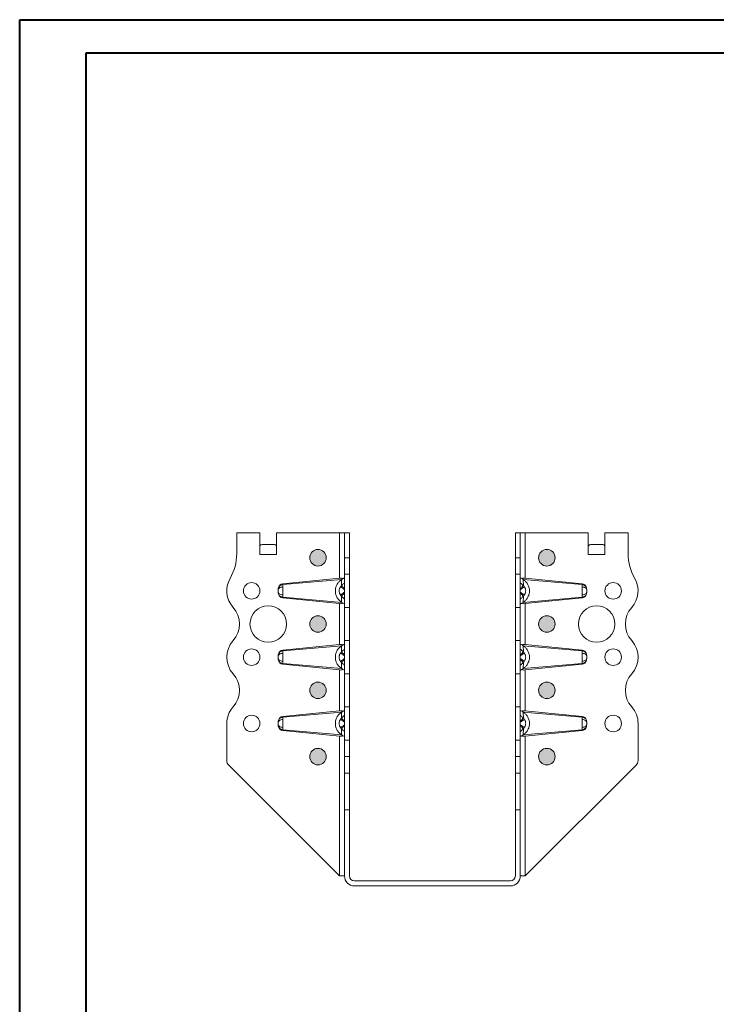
# Model space of a CAD drawing. Header units: millimetres. Extents: x 0 to 210, y 0 to 297.
# Tile 6 of 7: x 0 to 105, y 149 to 297. Entities that reach past the tile are written whole.
import ezdxf

# ---------------------------------------------------------------- set-up
doc = ezdxf.new("R2010")
doc.units = ezdxf.units.MM

msp = doc.modelspace()

# ---------------------------------------------------------------- hatches: boundary and pattern name
at = {"linetype": 'Continuous'}
h = msp.add_hatch(color=7, dxfattribs=at)
edge = h.paths.add_edge_path(flags=0)
edge.add_arc((45.04, 216.07), 1.25, 0, 360)
h = msp.add_hatch(color=7, dxfattribs=at)
edge = h.paths.add_edge_path(flags=0)
edge.add_arc((79.54, 216.07), 1.25, 0, 360)
h = msp.add_hatch(color=7, dxfattribs=at)
edge = h.paths.add_edge_path(flags=0)
edge.add_arc((45.04, 206.07), 1.25, 0, 360)
h = msp.add_hatch(color=7, dxfattribs=at)
edge = h.paths.add_edge_path(flags=0)
edge.add_arc((79.54, 206.07), 1.25, 0, 360)
h = msp.add_hatch(color=7, dxfattribs=at)
edge = h.paths.add_edge_path(flags=0)
edge.add_arc((45.04, 196.07), 1.25, 0, 360)
h = msp.add_hatch(color=7, dxfattribs=at)
edge = h.paths.add_edge_path(flags=0)
edge.add_arc((79.54, 196.07), 1.25, 0, 360)
h = msp.add_hatch(color=7, dxfattribs=at)
edge = h.paths.add_edge_path(flags=0)
edge.add_arc((45.04, 186.07), 1.25, 0, 360)
h = msp.add_hatch(color=7, dxfattribs=at)
edge = h.paths.add_edge_path(flags=0)
edge.add_arc((79.54, 186.07), 1.25, 0, 360)

# ---------------------------------------------------------------- linework, layer by layer
at = {"color": 7, "linetype": 'Continuous', "lineweight": 40}
for p, q in [((0.08, 0.21), (0.08, 297.21)), ((0.08, 297.21), (210.08, 297.21)), ((10.08, 292.21), (205.08, 292.21)), ((10.08, 5.21), (10.08, 292.21))]:
    msp.add_line(p, q, dxfattribs=at)
at = {"color": 7, "linetype": 'Continuous', "lineweight": 15}
for p, q in [((32.79, 219.82), (32.79, 216.68)), ((36.29, 219.82), (32.79, 219.82)), ((36.29, 216.56), (36.29, 219.82)), ((38.79, 219.82), (38.79, 216.56)), ((38.79, 219.82), (48.29, 219.82)), ((48.29, 219.82), (48.29, 212.99)), ((49.04, 219.82), (48.29, 219.82)), ((49.04, 219.82), (49.79, 219.82)), ((49.04, 216.07), (49.04, 219.82)), ((49.79, 219.82), (49.79, 216.07)), ((74.79, 219.82), (75.54, 219.82)), ((74.79, 216.07), (74.79, 219.82)), ((75.54, 219.82), (75.54, 216.07)), ((75.54, 219.82), (76.29, 219.82)), ((76.29, 212.99), (76.29, 219.82)), ((76.29, 219.82), (85.79, 219.82)), ((85.79, 216.56), (85.79, 219.82)), ((88.29, 219.82), (88.29, 216.56)), ((91.79, 219.82), (88.29, 219.82)), ((91.79, 216.68), (91.79, 219.82)), ((36.29, 217.87), (36.29, 216.57)), ((38.47, 218.07), (36.61, 218.07)), ((38.78, 216.57), (38.78, 217.87)), ((85.79, 217.87), (85.79, 216.57)), ((87.97, 218.07), (86.11, 218.07)), ((88.28, 216.57), (88.28, 217.87)), ((36.29, 216.57), (36.29, 216.56)), ((38.78, 216.57), (36.29, 216.57)), ((36.29, 216.56), (36.29, 216.56)), ((38.78, 216.57), (38.78, 216.56)), ((38.79, 216.56), (38.78, 216.56)), ((49.79, 216.07), (49.04, 216.07)), ((49.04, 213.57), (49.04, 216.07)), ((49.79, 216.07), (49.79, 213.57)), ((74.79, 216.07), (75.54, 216.07)), ((74.79, 213.57), (74.79, 216.07)), ((75.54, 216.07), (75.54, 213.57)), ((85.79, 216.56), (85.79, 216.57)), ((88.28, 216.57), (85.79, 216.57)), ((85.79, 216.56), (85.79, 216.56)), ((88.28, 216.56), (88.28, 216.57)), ((88.29, 216.56), (88.28, 216.56)), ((39.72, 212.14), (48.29, 212.99)), ((48.63, 212.8), (39.72, 212.01)), ((48.58, 211.86), (48.6, 212.78)), ((49.79, 213.57), (49.04, 213.57)), ((49.04, 208.57), (49.04, 213.57)), ((49.79, 213.57), (49.79, 208.57)), ((74.79, 213.57), (75.54, 213.57)), ((74.79, 208.57), (74.79, 213.57)), ((75.54, 213.57), (75.54, 208.57)), ((84.86, 212.01), (75.95, 212.8)), ((75.98, 212.78), (76, 211.86)), ((76.29, 212.99), (84.86, 212.14)), ((39.72, 212.01), (39.72, 212.14)), ((84.86, 212.14), (84.86, 212.01)), ((39.72, 210.13), (48.63, 209.34)), ((39.72, 210), (39.72, 210.13)), ((48.29, 209.14), (39.72, 210)), ((48.6, 209.36), (48.58, 210.28)), ((75.95, 209.34), (84.86, 210.13)), ((76, 210.28), (75.98, 209.36)), ((84.86, 210), (76.29, 209.14)), ((84.86, 210.13), (84.86, 210)), ((48.29, 209.14), (48.29, 202.99)), ((49.79, 208.57), (49.04, 208.57)), ((49.04, 203.57), (49.04, 208.57)), ((49.79, 208.57), (49.79, 203.57)), ((74.79, 208.57), (75.54, 208.57)), ((74.79, 203.57), (74.79, 208.57)), ((75.54, 208.57), (75.54, 203.57)), ((76.29, 202.99), (76.29, 209.14)), ((49.79, 203.57), (49.04, 203.57)), ((49.04, 198.57), (49.04, 203.57)), ((49.79, 203.57), (49.79, 198.57)), ((74.79, 203.57), (75.54, 203.57)), ((74.79, 198.57), (74.79, 203.57)), ((75.54, 203.57), (75.54, 198.57)), ((39.72, 202.14), (48.29, 202.99)), ((48.63, 202.8), (39.72, 202.01)), ((39.72, 202.01), (39.72, 202.14)), ((48.58, 201.86), (48.6, 202.78)), ((84.86, 202.01), (75.95, 202.8)), ((75.98, 202.78), (76, 201.86)), ((76.29, 202.99), (84.86, 202.14)), ((84.86, 202.14), (84.86, 202.01)), ((39.72, 200.13), (48.63, 199.34)), ((39.72, 200), (39.72, 200.13)), ((48.29, 199.14), (39.72, 200)), ((48.29, 199.14), (48.29, 192.99)), ((48.6, 199.36), (48.58, 200.28)), ((75.95, 199.34), (84.86, 200.13)), ((76, 200.28), (75.98, 199.36)), ((84.86, 200), (76.29, 199.14)), ((76.29, 192.99), (76.29, 199.14)), ((84.86, 200.13), (84.86, 200)), ((49.79, 198.57), (49.04, 198.57)), ((49.04, 193.57), (49.04, 198.57)), ((49.79, 198.57), (49.79, 193.57)), ((74.79, 198.57), (75.54, 198.57)), ((74.79, 193.57), (74.79, 198.57)), ((75.54, 198.57), (75.54, 193.57)), ((49.79, 193.57), (49.04, 193.57)), ((49.04, 188.57), (49.04, 193.57)), ((49.79, 193.57), (49.79, 188.57)), ((74.79, 193.57), (75.54, 193.57)), ((74.79, 188.57), (74.79, 193.57)), ((75.54, 193.57), (75.54, 188.57)), ((39.72, 192.14), (48.29, 192.99)), ((39.72, 192.01), (48.63, 192.8)), ((39.72, 192.01), (39.72, 192.14)), ((48.58, 191.86), (48.6, 192.78)), ((84.86, 192.01), (75.95, 192.8)), ((75.98, 192.78), (76, 191.86)), ((76.29, 192.99), (84.86, 192.14)), ((84.86, 192.14), (84.86, 192.01)), ((31.29, 191.07), (31.29, 185.48)), ((48.63, 189.34), (39.72, 190.13)), ((39.72, 190), (39.72, 190.13)), ((48.6, 189.36), (48.58, 190.28)), ((75.95, 189.34), (84.86, 190.13)), ((76, 190.28), (75.98, 189.36)), ((84.86, 190.13), (84.86, 190)), ((93.29, 185.48), (93.29, 191.07)), ((48.29, 189.14), (39.72, 190)), ((48.29, 189.14), (48.29, 168.07)), ((84.86, 190), (76.29, 189.14)), ((76.29, 168.07), (76.29, 189.14)), ((49.79, 188.57), (49.04, 188.57)), ((49.04, 186.07), (49.04, 188.57)), ((49.79, 188.57), (49.79, 186.07)), ((74.79, 188.57), (75.54, 188.57)), ((74.79, 186.07), (74.79, 188.57)), ((75.54, 188.57), (75.54, 186.07)), ((49.79, 186.07), (49.04, 186.07)), ((49.04, 183.57), (49.04, 186.07)), ((49.79, 186.07), (49.79, 183.57)), ((74.79, 186.07), (75.54, 186.07)), ((74.79, 183.57), (74.79, 186.07)), ((75.54, 186.07), (75.54, 183.57)), ((31.58, 184.78), (48.29, 168.07)), ((76.29, 168.07), (93, 184.78)), ((49.79, 183.57), (49.04, 183.57)), ((49.04, 178.07), (49.04, 183.57)), ((49.79, 183.57), (49.79, 178.07)), ((74.79, 183.57), (75.54, 183.57)), ((74.79, 178.07), (74.79, 183.57)), ((75.54, 183.57), (75.54, 178.07)), ((49.04, 178.07), (49.79, 178.07)), ((49.04, 178.07), (49.04, 168.07)), ((49.79, 168.07), (49.79, 178.07)), ((74.79, 178.07), (75.54, 178.07)), ((74.79, 178.07), (74.79, 168.07)), ((75.54, 168.07), (75.54, 178.07)), ((48.29, 168.07), (49.04, 168.07)), ((75.54, 168.07), (76.29, 168.07)), ((74.04, 167.32), (50.54, 167.32)), ((50.54, 166.57), (74.04, 166.57))]:
    msp.add_line(p, q, dxfattribs=at)
for centre, radius in [((45.04, 216.07), 1.25), ((79.54, 216.07), 1.25), ((35.04, 211.07), 1.25), ((89.54, 211.07), 1.25), ((37.54, 206.07), 2.75), ((87.04, 206.07), 2.75), ((45.04, 206.07), 1.25), ((79.54, 206.07), 1.25), ((35.04, 201.07), 1.25), ((89.54, 201.07), 1.25), ((45.04, 196.07), 1.25), ((79.54, 196.07), 1.25), ((35.04, 191.07), 1.25), ((89.54, 191.07), 1.25), ((45.04, 186.07), 1.25), ((79.54, 186.07), 1.25)]:
    msp.add_circle(centre, radius, dxfattribs=at)
at = {"color": 7, "linetype": 'Continuous', "lineweight": 0}
for centre in [(45.04, 216.07), (79.54, 216.07), (45.04, 206.07), (79.54, 206.07), (45.04, 196.07), (79.54, 196.07), (45.04, 186.07), (79.54, 186.07)]:
    msp.add_circle(centre, 1.25, dxfattribs=at)
at = {"color": 7, "linetype": 'Continuous', "lineweight": 15}
for centre, radius, start, end in [((25.29, 216.68), 7.5, 330.0736, 0), ((99.29, 216.68), 7.5, 180, 209.9264), ((35.04, 211.07), 3.75, 150.0736, 221.8103), ((89.54, 211.07), 3.75, 318.1897, 29.9264), ((29.45, 206.07), 3.75, 318.1897, 41.8103), ((95.13, 206.07), 3.75, 138.1897, 221.8103), ((35.04, 201.07), 3.75, 138.1897, 221.8103), ((89.54, 201.07), 3.75, 318.1897, 41.8103), ((29.45, 196.07), 3.75, 318.1897, 41.8103), ((95.13, 196.07), 3.75, 138.1897, 221.8103), ((35.04, 191.07), 3.75, 138.1897, 180), ((89.54, 191.07), 3.75, 0, 41.8103), ((32.29, 185.48), 1, 180, 225), ((92.29, 185.48), 1, 315, 0), ((50.54, 168.07), 1.5, 180, 270), ((50.54, 168.07), 0.75, 180, 270), ((74.04, 168.07), 0.75, 270, 0), ((74.04, 168.07), 1.5, 270, 360)]:
    msp.add_arc(centre, radius, start, end, dxfattribs=at)
for centre, major_axis, ratio, start_param, end_param in [((36.61, 216.57), (0, 1.5), 0.415, 0, 0.523599), ((38.47, 216.57), (0, 1.5), 0.415, 5.759587, 6.283185), ((86.11, 216.57), (0, 1.5), 0.415, 0, 0.523599), ((87.97, 216.57), (0, 1.5), 0.415, 5.759587, 6.283185), ((48.29, 212.59), (0.748, 0.104), 0.526022, 0.708779, 1.497812), ((76.29, 212.59), (0.748, -0.104), 0.526022, 1.64378, 2.432814), ((39.79, 211.29), (0, 0.85), 0.882353, 0.088007, 1.236214), ((84.79, 211.29), (0, -0.85), 0.882353, 1.905379, 3.053585), ((39.79, 210.85), (0, 0.85), 0.882353, 1.905379, 3.053585), ((84.79, 210.85), (0, -0.85), 0.882353, 0.088007, 1.236214), ((48.29, 209.54), (0.748, -0.104), 0.526022, 4.785373, 5.574407), ((76.29, 209.54), (0.748, 0.104), 0.526022, 3.850371, 4.639405), ((39.79, 201.29), (0, 0.85), 0.882353, 0.088007, 1.236214), ((48.29, 202.59), (0.748, 0.104), 0.526022, 0.708779, 1.497812), ((76.29, 202.59), (0.748, -0.104), 0.526022, 1.64378, 2.432814), ((84.79, 201.29), (0, -0.85), 0.882353, 1.905379, 3.053585), ((39.79, 200.85), (0, 0.85), 0.882353, 1.905379, 3.053585), ((84.79, 200.85), (0, -0.85), 0.882353, 0.088007, 1.236214), ((48.29, 199.54), (0.748, -0.104), 0.526022, 4.785373, 5.574407), ((76.29, 199.54), (0.748, 0.104), 0.526022, 3.850371, 4.639405), ((39.79, 191.29), (0, 0.85), 0.882353, 0.088007, 1.236214), ((48.29, 192.59), (0.748, 0.104), 0.526022, 0.708779, 1.497812), ((76.29, 192.59), (0.748, -0.104), 0.526022, 1.64378, 2.432814), ((84.79, 191.29), (0, -0.85), 0.882353, 1.905379, 3.053585), ((39.79, 190.85), (0, 0.85), 0.882353, 1.905379, 3.053585), ((84.79, 190.85), (0, -0.85), 0.882353, 0.088007, 1.236214), ((48.29, 189.54), (0.748, -0.104), 0.526022, 4.785373, 5.574407), ((76.29, 189.54), (0.748, 0.104), 0.526022, 3.850371, 4.639405)]:
    msp.add_ellipse(centre, major_axis=major_axis, ratio=ratio, start_param=start_param, end_param=end_param, dxfattribs=at)
for points, knots in [([(48.6, 209.36), (48.54, 209.4), (48.48, 209.44), (48.36, 209.54), (48.3, 209.59), (48.14, 209.76), (48.04, 209.88), (47.91, 210.1), (47.87, 210.18), (47.8, 210.34), (47.77, 210.42), (47.71, 210.6), (47.69, 210.69), (47.67, 210.87), (47.66, 210.97), (47.66, 211.16), (47.67, 211.25), (47.69, 211.44), (47.71, 211.53), (47.76, 211.71), (47.79, 211.79), (47.87, 211.96), (47.91, 212.03), (48.04, 212.25), (48.14, 212.38), (48.3, 212.55), (48.36, 212.6), (48.48, 212.69), (48.54, 212.74), (48.6, 212.78)], [0, 0, 0, 0, 0.0625, 0.0625, 0.125, 0.125, 0.25, 0.25, 0.3125, 0.3125, 0.375, 0.375, 0.4375, 0.4375, 0.5, 0.5, 0.5625, 0.5625, 0.625, 0.625, 0.6875, 0.6875, 0.75, 0.75, 0.875, 0.875, 0.9375, 0.9375, 1, 1, 1, 1]), ([(48.82, 212.93), (48.86, 212.94), (48.89, 212.96), (48.94, 212.98), (48.96, 212.99), (49.02, 213), (49.04, 213.01), (49.04, 213)], [0, 0, 0, 0, 0.25, 0.25, 0.5, 0.5, 1, 1, 1, 1]), ([(75.54, 213), (75.54, 213), (75.54, 213), (75.56, 213), (75.58, 213), (75.63, 212.98), (75.69, 212.96), (75.76, 212.93)], [0, 0, 0, 0, 0.25, 0.25, 0.5, 0.5, 1, 1, 1, 1]), ([(75.98, 212.78), (76.04, 212.74), (76.1, 212.69), (76.22, 212.6), (76.27, 212.55), (76.44, 212.38), (76.54, 212.26), (76.67, 212.04), (76.71, 211.96), (76.78, 211.8), (76.81, 211.72), (76.86, 211.54), (76.89, 211.45), (76.91, 211.26), (76.92, 211.17), (76.92, 210.98), (76.91, 210.88), (76.89, 210.7), (76.87, 210.6), (76.82, 210.43), (76.78, 210.34), (76.71, 210.18), (76.67, 210.1), (76.54, 209.89), (76.44, 209.76), (76.27, 209.59), (76.22, 209.54), (76.1, 209.44), (76.04, 209.4), (75.98, 209.36)], [0, 0, 0, 0, 0.0625, 0.0625, 0.125, 0.125, 0.25, 0.25, 0.3125, 0.3125, 0.375, 0.375, 0.4375, 0.4375, 0.5, 0.5, 0.5625, 0.5625, 0.625, 0.625, 0.6875, 0.6875, 0.75, 0.75, 0.875, 0.875, 0.9375, 0.9375, 1, 1, 1, 1]), ([(39.73, 211.66), (39.62, 211.66), (39.42, 211.62), (39.19, 211.51), (39.07, 211.38), (39.04, 211.29), (39.04, 211.25)], [0, 0, 0, 0, 0.285714, 0.571429, 0.785714, 1, 1, 1, 1]), ([(39.04, 211.25), (39.04, 211.22), (39.04, 211.19), (39.04, 211.15), (39.04, 211.12), (39.04, 211.09), (39.04, 211.04), (39.04, 210.99), (39.04, 210.94), (39.04, 210.9), (39.04, 210.89)], [-0.10675045, -0.10675045, -0.10675045, -0.10675045, -0.09062369, -0.0852481, -0.07987251, -0.07449692, -0.06374574, -0.05299456, -0.04224338, -0.03149221, -0.03149221, -0.03149221, -0.03149221]), ([(39.73, 210.47), (39.62, 210.48), (39.42, 210.51), (39.19, 210.62), (39.07, 210.76), (39.04, 210.85), (39.04, 210.89)], [0, 0, 0, 0, 0.285714, 0.571429, 0.785714, 1, 1, 1, 1]), ([(39.72, 212.01), (39.62, 212), (39.41, 211.95), (39.19, 211.78), (39.11, 211.63), (39.08, 211.57)], [0, 0, 0, 0, 0.2857143, 0.5714286, 0.774337, 0.774337, 0.774337, 0.774337]), ([(39.73, 211.66), (39.73, 211.72), (39.73, 211.86), (39.73, 211.96), (39.72, 212.01)], [-0.03148795, -0.03148795, -0.03148795, -0.03148795, -0.0179513, 0.00000001, 0.00000001, 0.00000001, 0.00000001]), ([(39.73, 210.47), (39.73, 210.52), (39.73, 210.63), (39.73, 210.8), (39.73, 210.98), (39.73, 211.13), (39.73, 211.25), (39.73, 211.34), (39.73, 211.48), (39.73, 211.59), (39.73, 211.66)], [-0.10675045, -0.10675045, -0.10675045, -0.10675045, -0.09599928, -0.0852481, -0.07449692, -0.06374574, -0.05837015, -0.05299456, -0.04761897, -0.03149221, -0.03149221, -0.03149221, -0.03149221]), ([(48.44, 211.69), (48.4, 211.65), (48.35, 211.57), (48.3, 211.45), (48.26, 211.33), (48.23, 211.17), (48.23, 210.99), (48.25, 210.86), (48.28, 210.73), (48.33, 210.63), (48.39, 210.52), (48.42, 210.47), (48.44, 210.44)], [-0.09692135, -0.09692135, -0.09692135, -0.09692135, -0.08573721, -0.08014514, -0.07455307, -0.06336893, -0.05218479, -0.04379669, -0.04100065, -0.02981651, -0.02422444, -0.01863237, -0.01863237, -0.01863237, -0.01863237]), ([(48.58, 211.86), (48.57, 211.85), (48.55, 211.83), (48.52, 211.79), (48.48, 211.75), (48.45, 211.71), (48.44, 211.69)], [0, 0, 0, 0, 0.165455, 0.391316, 0.695883, 1, 1, 1, 1]), ([(48.44, 211.69), (48.44, 211.69), (48.44, 211.69), (48.44, 211.69), (48.45, 211.69), (48.46, 211.68), (48.48, 211.66), (48.54, 211.62), (48.65, 211.53), (48.85, 211.39), (48.98, 211.3), (49.04, 211.25)], [0, 0, 0, 0, 0.017857, 0.035714, 0.071429, 0.142857, 0.214286, 0.285714, 0.571429, 0.785714, 1, 1, 1, 1]), ([(49.04, 210.89), (48.98, 210.84), (48.85, 210.74), (48.65, 210.6), (48.54, 210.52), (48.48, 210.48), (48.46, 210.46), (48.45, 210.45), (48.44, 210.45), (48.44, 210.44), (48.44, 210.44), (48.44, 210.44)], [0, 0, 0, 0, 0.214286, 0.428571, 0.714286, 0.785714, 0.857143, 0.928571, 0.964286, 0.982143, 1, 1, 1, 1]), ([(49.04, 212.3), (48.99, 212.25), (48.93, 212.2), (48.83, 212.1), (48.78, 212.05), (48.7, 211.97), (48.67, 211.94), (48.62, 211.9), (48.6, 211.88), (48.58, 211.86)], [-0.126791, -0.126791, -0.126791, -0.126791, -0.0817802, -0.0817802, -0.0412071, -0.0412071, -0.0158489, -0.0158489, 0, 0, 0, 0]), ([(48.58, 211.86), (48.59, 211.85), (48.71, 211.73), (48.93, 211.5), (49.04, 211.39)], [0, 0, 0, 0, 0.5, 0.9184242, 0.9184242, 0.9184242, 0.9184242]), ([(76, 211.86), (75.98, 211.88), (75.96, 211.9), (75.91, 211.94), (75.88, 211.97), (75.8, 212.05), (75.75, 212.1), (75.65, 212.2), (75.59, 212.25), (75.54, 212.3)], [-0.126791, -0.126791, -0.126791, -0.126791, -0.1109421, -0.1109421, -0.0855839, -0.0855839, -0.0450108, -0.0450108, 0, 0, 0, 0]), ([(75.54, 211.39), (75.65, 211.5), (75.87, 211.73), (75.98, 211.85), (76, 211.86)], [0, 0, 0, 0, 0.4184242, 0.9184242, 0.9184242, 0.9184242, 0.9184242]), ([(75.54, 211.25), (75.6, 211.3), (75.73, 211.39), (75.92, 211.53), (76.04, 211.62), (76.1, 211.66), (76.12, 211.68), (76.13, 211.69), (76.14, 211.69), (76.14, 211.69), (76.14, 211.69), (76.14, 211.69)], [0, 0, 0, 0, 0.214286, 0.428571, 0.714286, 0.785714, 0.857143, 0.928571, 0.964286, 0.982143, 1, 1, 1, 1]), ([(76.14, 210.44), (76.14, 210.44), (76.14, 210.44), (76.14, 210.45), (76.13, 210.45), (76.12, 210.46), (76.1, 210.48), (76.04, 210.52), (75.92, 210.6), (75.73, 210.74), (75.6, 210.84), (75.54, 210.89)], [0, 0, 0, 0, 0.017857, 0.035714, 0.071429, 0.142857, 0.214286, 0.285714, 0.571429, 0.785714, 1, 1, 1, 1]), ([(76.14, 211.69), (76.13, 211.71), (76.1, 211.75), (76.05, 211.8), (76.02, 211.84), (76, 211.86)], [0, 0, 0, 0, 0.304002, 0.608703, 1, 1, 1, 1]), ([(76.14, 210.44), (76.16, 210.47), (76.19, 210.52), (76.25, 210.63), (76.3, 210.73), (76.33, 210.86), (76.35, 210.99), (76.35, 211.17), (76.32, 211.33), (76.28, 211.45), (76.23, 211.57), (76.18, 211.65), (76.14, 211.69)], [-0.09692135, -0.09692135, -0.09692135, -0.09692135, -0.09132928, -0.08573721, -0.07455307, -0.07175704, -0.06336893, -0.05218479, -0.04100065, -0.03540858, -0.02981651, -0.01863237, -0.01863237, -0.01863237, -0.01863237]), ([(84.86, 212.01), (84.85, 211.96), (84.85, 211.86), (84.85, 211.72), (84.85, 211.66)], [-0.03148795, -0.03148795, -0.03148795, -0.03148795, -0.01353664, 0.00000001, 0.00000001, 0.00000001, 0.00000001]), ([(84.85, 211.66), (84.85, 211.59), (84.85, 211.48), (84.85, 211.34), (84.85, 211.25), (84.85, 211.13), (84.85, 210.98), (84.85, 210.8), (84.85, 210.63), (84.85, 210.52), (84.85, 210.47)], [-0.10675045, -0.10675045, -0.10675045, -0.10675045, -0.09062369, -0.0852481, -0.07987251, -0.07449692, -0.06374574, -0.05299456, -0.04224338, -0.03149221, -0.03149221, -0.03149221, -0.03149221]), ([(84.85, 211.66), (84.95, 211.66), (85.16, 211.62), (85.39, 211.51), (85.51, 211.38), (85.54, 211.29), (85.54, 211.25)], [0, 0, 0, 0, 0.285714, 0.571429, 0.785714, 1, 1, 1, 1]), ([(84.85, 210.47), (84.95, 210.48), (85.16, 210.51), (85.39, 210.62), (85.51, 210.76), (85.54, 210.85), (85.54, 210.89)], [0, 0, 0, 0, 0.285714, 0.571429, 0.785714, 1, 1, 1, 1]), ([(85.5, 211.57), (85.47, 211.63), (85.39, 211.78), (85.17, 211.95), (84.96, 212), (84.86, 212.01)], [0, 0, 0, 0, 0.2029082, 0.4886225, 0.7743367, 0.7743367, 0.7743367, 0.7743367]), ([(85.54, 210.89), (85.54, 210.9), (85.54, 210.94), (85.54, 210.99), (85.54, 211.04), (85.54, 211.09), (85.54, 211.12), (85.54, 211.15), (85.54, 211.19), (85.54, 211.22), (85.54, 211.25)], [-0.10675045, -0.10675045, -0.10675045, -0.10675045, -0.09599928, -0.0852481, -0.07449692, -0.06374574, -0.05837015, -0.05299456, -0.04761897, -0.03149221, -0.03149221, -0.03149221, -0.03149221]), ([(39.08, 210.57), (39.11, 210.51), (39.19, 210.36), (39.41, 210.19), (39.62, 210.13), (39.72, 210.13)], [0, 0, 0, 0, 0.2029085, 0.4886227, 0.774337, 0.774337, 0.774337, 0.774337]), ([(39.72, 210.13), (39.72, 210.16), (39.73, 210.23), (39.73, 210.35), (39.73, 210.43), (39.73, 210.47)], [-0.03148796, -0.03148796, -0.03148796, -0.03148796, -0.01807564, -0.00903782, 0, 0, 0, 0]), ([(48.44, 210.44), (48.45, 210.43), (48.48, 210.39), (48.53, 210.34), (48.56, 210.3), (48.58, 210.28)], [0, 0, 0, 0, 0.278706, 0.608711, 1, 1, 1, 1]), ([(49.04, 210.75), (48.93, 210.64), (48.71, 210.41), (48.59, 210.29), (48.58, 210.28)], [0, 0, 0, 0, 0.4184242, 0.9184242, 0.9184242, 0.9184242, 0.9184242]), ([(48.58, 210.28), (48.6, 210.26), (48.62, 210.24), (48.67, 210.19), (48.7, 210.16), (48.78, 210.09), (48.83, 210.04), (48.93, 209.94), (48.99, 209.89), (49.04, 209.84)], [-0.126791, -0.126791, -0.126791, -0.126791, -0.1109421, -0.1109421, -0.0855839, -0.0855839, -0.0450108, -0.0450108, 0, 0, 0, 0]), ([(76, 210.28), (75.98, 210.29), (75.87, 210.41), (75.65, 210.64), (75.54, 210.75)], [0, 0, 0, 0, 0.5, 0.9184242, 0.9184242, 0.9184242, 0.9184242]), ([(75.54, 209.84), (75.59, 209.89), (75.65, 209.94), (75.75, 210.04), (75.8, 210.09), (75.88, 210.16), (75.91, 210.19), (75.96, 210.24), (75.98, 210.26), (76, 210.28)], [-0.126791, -0.126791, -0.126791, -0.126791, -0.0817802, -0.0817802, -0.0412071, -0.0412071, -0.0158489, -0.0158489, 0, 0, 0, 0]), ([(76, 210.28), (76, 210.29), (76.02, 210.31), (76.06, 210.34), (76.1, 210.39), (76.13, 210.42), (76.14, 210.44)], [0, 0, 0, 0, 0.1654517, 0.3913221, 0.6951064, 1, 1, 1, 1]), ([(84.85, 210.47), (84.85, 210.43), (84.85, 210.35), (84.85, 210.23), (84.85, 210.16), (84.86, 210.13)], [-0.03148796, -0.03148796, -0.03148796, -0.03148796, -0.02245014, -0.01341232, 0, 0, 0, 0]), ([(84.86, 210.13), (84.96, 210.13), (85.17, 210.19), (85.39, 210.36), (85.47, 210.51), (85.5, 210.57)], [0, 0, 0, 0, 0.2857143, 0.5714286, 0.7743368, 0.7743368, 0.7743368, 0.7743368]), ([(49.04, 209.14), (49.04, 209.14), (49.03, 209.13), (49.02, 209.14), (49, 209.14), (48.94, 209.16), (48.89, 209.18), (48.82, 209.21)], [0, 0, 0, 0, 0.25, 0.25, 0.5, 0.5, 1, 1, 1, 1]), ([(75.76, 209.21), (75.72, 209.19), (75.69, 209.18), (75.64, 209.16), (75.62, 209.15), (75.56, 209.13), (75.54, 209.13), (75.54, 209.14)], [0, 0, 0, 0, 0.25, 0.25, 0.5, 0.5, 1, 1, 1, 1]), ([(39.72, 202.01), (39.62, 202), (39.41, 201.95), (39.19, 201.78), (39.11, 201.63), (39.08, 201.57)], [0, 0, 0, 0, 0.2857143, 0.5714286, 0.7743372, 0.7743372, 0.7743372, 0.7743372]), ([(39.73, 201.66), (39.73, 201.72), (39.73, 201.86), (39.73, 201.96), (39.72, 202.01)], [-0.03148795, -0.03148795, -0.03148795, -0.03148795, -0.0179513, 0.00000001, 0.00000001, 0.00000001, 0.00000001]), ([(48.6, 199.36), (48.54, 199.4), (48.48, 199.44), (48.36, 199.54), (48.3, 199.59), (48.14, 199.76), (48.04, 199.88), (47.91, 200.1), (47.87, 200.18), (47.8, 200.34), (47.77, 200.42), (47.71, 200.6), (47.69, 200.69), (47.67, 200.87), (47.66, 200.97), (47.66, 201.16), (47.67, 201.25), (47.69, 201.44), (47.71, 201.53), (47.76, 201.71), (47.79, 201.79), (47.87, 201.96), (47.91, 202.03), (48.04, 202.25), (48.14, 202.38), (48.3, 202.55), (48.36, 202.6), (48.48, 202.69), (48.54, 202.74), (48.6, 202.78)], [0, 0, 0, 0, 0.0625, 0.0625, 0.125, 0.125, 0.25, 0.25, 0.3125, 0.3125, 0.375, 0.375, 0.4375, 0.4375, 0.5, 0.5, 0.5625, 0.5625, 0.625, 0.625, 0.6875, 0.6875, 0.75, 0.75, 0.875, 0.875, 0.9375, 0.9375, 1, 1, 1, 1]), ([(49.04, 202.3), (48.99, 202.25), (48.93, 202.2), (48.83, 202.1), (48.78, 202.05), (48.7, 201.97), (48.67, 201.94), (48.62, 201.9), (48.6, 201.88), (48.58, 201.86)], [-0.126791, -0.126791, -0.126791, -0.126791, -0.0817802, -0.0817802, -0.0412071, -0.0412071, -0.0158489, -0.0158489, 0, 0, 0, 0]), ([(48.82, 202.93), (48.86, 202.94), (48.89, 202.96), (48.94, 202.98), (48.96, 202.99), (49.02, 203), (49.04, 203.01), (49.04, 203)], [0, 0, 0, 0, 0.25, 0.25, 0.5, 0.5, 1, 1, 1, 1]), ([(75.54, 203), (75.54, 203), (75.54, 203), (75.56, 203), (75.58, 203), (75.63, 202.98), (75.69, 202.96), (75.76, 202.93)], [0, 0, 0, 0, 0.25, 0.25, 0.5, 0.5, 1, 1, 1, 1]), ([(76, 201.86), (75.98, 201.88), (75.96, 201.9), (75.91, 201.94), (75.88, 201.97), (75.8, 202.05), (75.75, 202.1), (75.65, 202.2), (75.59, 202.25), (75.54, 202.3)], [-0.126791, -0.126791, -0.126791, -0.126791, -0.1109421, -0.1109421, -0.0855839, -0.0855839, -0.0450108, -0.0450108, 0, 0, 0, 0]), ([(75.98, 202.78), (76.04, 202.74), (76.1, 202.69), (76.22, 202.6), (76.27, 202.55), (76.44, 202.38), (76.54, 202.26), (76.67, 202.04), (76.71, 201.96), (76.78, 201.8), (76.81, 201.72), (76.86, 201.54), (76.89, 201.45), (76.91, 201.26), (76.92, 201.17), (76.92, 200.98), (76.91, 200.88), (76.89, 200.7), (76.87, 200.6), (76.82, 200.43), (76.78, 200.34), (76.71, 200.18), (76.67, 200.1), (76.54, 199.89), (76.44, 199.76), (76.27, 199.59), (76.22, 199.54), (76.1, 199.44), (76.04, 199.4), (75.98, 199.36)], [0, 0, 0, 0, 0.0625, 0.0625, 0.125, 0.125, 0.25, 0.25, 0.3125, 0.3125, 0.375, 0.375, 0.4375, 0.4375, 0.5, 0.5, 0.5625, 0.5625, 0.625, 0.625, 0.6875, 0.6875, 0.75, 0.75, 0.875, 0.875, 0.9375, 0.9375, 1, 1, 1, 1]), ([(84.86, 202.01), (84.85, 201.96), (84.85, 201.86), (84.85, 201.72), (84.85, 201.66)], [-0.03148795, -0.03148795, -0.03148795, -0.03148795, -0.01353664, 0.00000001, 0.00000001, 0.00000001, 0.00000001]), ([(85.5, 201.57), (85.47, 201.63), (85.39, 201.78), (85.17, 201.95), (84.96, 202), (84.86, 202.01)], [0, 0, 0, 0, 0.2029083, 0.4886226, 0.7743368, 0.7743368, 0.7743368, 0.7743368]), ([(39.73, 201.66), (39.62, 201.66), (39.42, 201.62), (39.19, 201.51), (39.07, 201.38), (39.04, 201.29), (39.04, 201.25)], [0, 0, 0, 0, 0.285714, 0.571429, 0.785714, 1, 1, 1, 1]), ([(39.04, 201.25), (39.04, 201.22), (39.04, 201.19), (39.04, 201.15), (39.04, 201.12), (39.04, 201.09), (39.04, 201.04), (39.04, 200.99), (39.04, 200.94), (39.04, 200.9), (39.04, 200.89)], [-0.10675045, -0.10675045, -0.10675045, -0.10675045, -0.09062369, -0.0852481, -0.07987251, -0.07449692, -0.06374574, -0.05299456, -0.04224338, -0.03149221, -0.03149221, -0.03149221, -0.03149221]), ([(39.73, 200.47), (39.62, 200.48), (39.42, 200.51), (39.19, 200.62), (39.07, 200.76), (39.04, 200.85), (39.04, 200.89)], [0, 0, 0, 0, 0.285714, 0.571429, 0.785714, 1, 1, 1, 1]), ([(39.08, 200.57), (39.11, 200.51), (39.19, 200.36), (39.41, 200.19), (39.62, 200.13), (39.72, 200.13)], [0, 0, 0, 0, 0.2029086, 0.4886229, 0.7743372, 0.7743372, 0.7743372, 0.7743372]), ([(39.73, 200.47), (39.73, 200.52), (39.73, 200.63), (39.73, 200.8), (39.73, 200.98), (39.73, 201.13), (39.73, 201.25), (39.73, 201.34), (39.73, 201.48), (39.73, 201.59), (39.73, 201.66)], [-0.10675045, -0.10675045, -0.10675045, -0.10675045, -0.09599928, -0.0852481, -0.07449692, -0.06374574, -0.05837015, -0.05299456, -0.04761897, -0.03149221, -0.03149221, -0.03149221, -0.03149221]), ([(48.44, 201.69), (48.4, 201.65), (48.34, 201.54), (48.28, 201.39), (48.25, 201.26), (48.23, 201.14), (48.23, 200.97), (48.27, 200.78), (48.34, 200.6), (48.4, 200.49), (48.44, 200.44)], [-0.09692135, -0.09692135, -0.09692135, -0.09692135, -0.08573721, -0.07455307, -0.068961, -0.06336893, -0.05218479, -0.04100065, -0.02981651, -0.01863237, -0.01863237, -0.01863237, -0.01863237]), ([(48.58, 201.86), (48.57, 201.85), (48.55, 201.83), (48.52, 201.79), (48.48, 201.75), (48.45, 201.71), (48.44, 201.69)], [0, 0, 0, 0, 0.165455, 0.391316, 0.695882, 1, 1, 1, 1]), ([(48.44, 201.69), (48.44, 201.69), (48.44, 201.69), (48.44, 201.69), (48.45, 201.69), (48.46, 201.68), (48.48, 201.66), (48.54, 201.62), (48.65, 201.53), (48.85, 201.39), (48.98, 201.3), (49.04, 201.25)], [0, 0, 0, 0, 0.017857, 0.035714, 0.071429, 0.142857, 0.214286, 0.285714, 0.571429, 0.785714, 1, 1, 1, 1]), ([(49.04, 200.89), (48.98, 200.84), (48.85, 200.74), (48.65, 200.6), (48.54, 200.52), (48.48, 200.48), (48.46, 200.46), (48.45, 200.45), (48.44, 200.45), (48.44, 200.44), (48.44, 200.44), (48.44, 200.44)], [0, 0, 0, 0, 0.214286, 0.428571, 0.714286, 0.785714, 0.857143, 0.928571, 0.964286, 0.982143, 1, 1, 1, 1]), ([(48.58, 201.86), (48.59, 201.85), (48.71, 201.73), (48.93, 201.5), (49.04, 201.39)], [0, 0, 0, 0, 0.5, 0.9184242, 0.9184242, 0.9184242, 0.9184242]), ([(49.04, 200.75), (48.93, 200.64), (48.71, 200.41), (48.59, 200.29), (48.58, 200.28)], [0, 0, 0, 0, 0.4184242, 0.9184242, 0.9184242, 0.9184242, 0.9184242]), ([(75.54, 201.39), (75.65, 201.5), (75.87, 201.73), (75.98, 201.85), (76, 201.86)], [0, 0, 0, 0, 0.4184242, 0.9184242, 0.9184242, 0.9184242, 0.9184242]), ([(75.54, 201.25), (75.6, 201.3), (75.73, 201.39), (75.92, 201.53), (76.04, 201.62), (76.1, 201.66), (76.12, 201.68), (76.13, 201.69), (76.14, 201.69), (76.14, 201.69), (76.14, 201.69), (76.14, 201.69)], [0, 0, 0, 0, 0.214286, 0.428571, 0.714286, 0.785714, 0.857143, 0.928571, 0.964286, 0.982143, 1, 1, 1, 1]), ([(76.14, 200.44), (76.14, 200.44), (76.14, 200.44), (76.14, 200.45), (76.13, 200.45), (76.12, 200.46), (76.1, 200.48), (76.04, 200.52), (75.92, 200.6), (75.73, 200.74), (75.6, 200.84), (75.54, 200.89)], [0, 0, 0, 0, 0.017857, 0.035714, 0.071429, 0.142857, 0.214286, 0.285714, 0.571429, 0.785714, 1, 1, 1, 1]), ([(76, 200.28), (75.98, 200.29), (75.87, 200.41), (75.65, 200.64), (75.54, 200.75)], [0, 0, 0, 0, 0.5, 0.9184242, 0.9184242, 0.9184242, 0.9184242]), ([(76.14, 201.69), (76.13, 201.71), (76.1, 201.75), (76.05, 201.8), (76.02, 201.84), (76, 201.86)], [0, 0, 0, 0, 0.304137, 0.608706, 1, 1, 1, 1]), ([(76.14, 200.44), (76.18, 200.49), (76.24, 200.6), (76.3, 200.75), (76.33, 200.87), (76.35, 201), (76.35, 201.14), (76.33, 201.26), (76.3, 201.39), (76.24, 201.54), (76.18, 201.65), (76.14, 201.69)], [-0.09692135, -0.09692135, -0.09692135, -0.09692135, -0.08573721, -0.07455307, -0.068961, -0.06336893, -0.05218479, -0.04659272, -0.04100065, -0.02981651, -0.01863237, -0.01863237, -0.01863237, -0.01863237]), ([(84.85, 201.66), (84.85, 201.59), (84.85, 201.48), (84.85, 201.34), (84.85, 201.25), (84.85, 201.13), (84.85, 200.98), (84.85, 200.8), (84.85, 200.63), (84.85, 200.52), (84.85, 200.47)], [-0.10675045, -0.10675045, -0.10675045, -0.10675045, -0.09062369, -0.0852481, -0.07987251, -0.07449692, -0.06374574, -0.05299456, -0.04224338, -0.03149221, -0.03149221, -0.03149221, -0.03149221]), ([(84.85, 201.66), (84.95, 201.66), (85.16, 201.62), (85.39, 201.51), (85.51, 201.38), (85.54, 201.29), (85.54, 201.25)], [0, 0, 0, 0, 0.285714, 0.571429, 0.785714, 1, 1, 1, 1]), ([(84.85, 200.47), (84.95, 200.48), (85.16, 200.51), (85.39, 200.62), (85.51, 200.76), (85.54, 200.85), (85.54, 200.89)], [0, 0, 0, 0, 0.285714, 0.571429, 0.785714, 1, 1, 1, 1]), ([(84.86, 200.13), (84.96, 200.13), (85.17, 200.19), (85.39, 200.36), (85.47, 200.51), (85.5, 200.57)], [0, 0, 0, 0, 0.2857143, 0.5714286, 0.7743369, 0.7743369, 0.7743369, 0.7743369]), ([(85.54, 200.89), (85.54, 200.9), (85.54, 200.94), (85.54, 200.99), (85.54, 201.04), (85.54, 201.09), (85.54, 201.12), (85.54, 201.15), (85.54, 201.19), (85.54, 201.22), (85.54, 201.25)], [-0.10675045, -0.10675045, -0.10675045, -0.10675045, -0.09599928, -0.0852481, -0.07449692, -0.06374574, -0.05837015, -0.05299456, -0.04761897, -0.03149221, -0.03149221, -0.03149221, -0.03149221]), ([(39.72, 200.13), (39.72, 200.16), (39.73, 200.23), (39.73, 200.35), (39.73, 200.43), (39.73, 200.47)], [-0.03148796, -0.03148796, -0.03148796, -0.03148796, -0.01807564, -0.00903782, 0, 0, 0, 0]), ([(48.44, 200.44), (48.45, 200.42), (48.48, 200.39), (48.53, 200.33), (48.56, 200.3), (48.58, 200.28)], [0, 0, 0, 0, 0.3042096, 0.6087081, 1, 1, 1, 1]), ([(48.58, 200.28), (48.6, 200.26), (48.62, 200.24), (48.67, 200.19), (48.7, 200.16), (48.78, 200.09), (48.83, 200.04), (48.93, 199.94), (48.99, 199.89), (49.04, 199.84)], [-0.126791, -0.126791, -0.126791, -0.126791, -0.1109421, -0.1109421, -0.0855839, -0.0855839, -0.0450108, -0.0450108, 0, 0, 0, 0]), ([(49.04, 199.14), (49.04, 199.14), (49.03, 199.13), (49.02, 199.14), (49, 199.14), (48.94, 199.16), (48.89, 199.18), (48.82, 199.21)], [0, 0, 0, 0, 0.25, 0.25, 0.5, 0.5, 1, 1, 1, 1]), ([(75.54, 199.84), (75.59, 199.89), (75.65, 199.94), (75.75, 200.04), (75.8, 200.09), (75.88, 200.16), (75.91, 200.19), (75.96, 200.24), (75.98, 200.26), (76, 200.28)], [-0.126791, -0.126791, -0.126791, -0.126791, -0.0817802, -0.0817802, -0.0412071, -0.0412071, -0.0158489, -0.0158489, 0, 0, 0, 0]), ([(75.76, 199.21), (75.72, 199.19), (75.69, 199.18), (75.64, 199.16), (75.62, 199.15), (75.56, 199.13), (75.54, 199.13), (75.54, 199.14)], [0, 0, 0, 0, 0.25, 0.25, 0.5, 0.5, 1, 1, 1, 1]), ([(76, 200.28), (76.01, 200.29), (76.03, 200.31), (76.07, 200.35), (76.11, 200.4), (76.13, 200.43), (76.14, 200.44)], [0, 0, 0, 0, 0.194155, 0.46607, 0.751773, 1, 1, 1, 1]), ([(84.85, 200.47), (84.85, 200.43), (84.85, 200.35), (84.85, 200.23), (84.85, 200.16), (84.86, 200.13)], [-0.03148796, -0.03148796, -0.03148796, -0.03148796, -0.02245014, -0.01341232, 0, 0, 0, 0]), ([(39.73, 191.66), (39.62, 191.66), (39.42, 191.62), (39.19, 191.51), (39.07, 191.38), (39.04, 191.29), (39.04, 191.25)], [0, 0, 0, 0, 0.285714, 0.571429, 0.785714, 1, 1, 1, 1]), ([(39.72, 192.01), (39.62, 192), (39.41, 191.95), (39.19, 191.78), (39.11, 191.63), (39.08, 191.57)], [0, 0, 0, 0, 0.2857143, 0.5714286, 0.7743374, 0.7743374, 0.7743374, 0.7743374]), ([(39.73, 191.66), (39.73, 191.72), (39.73, 191.86), (39.73, 191.96), (39.72, 192.01)], [-0.03148795, -0.03148795, -0.03148795, -0.03148795, -0.0179513, 0.00000001, 0.00000001, 0.00000001, 0.00000001]), ([(39.73, 190.47), (39.73, 190.52), (39.73, 190.63), (39.73, 190.8), (39.73, 190.98), (39.73, 191.13), (39.73, 191.25), (39.73, 191.34), (39.73, 191.48), (39.73, 191.59), (39.73, 191.66)], [-0.10675045, -0.10675045, -0.10675045, -0.10675045, -0.09599928, -0.0852481, -0.07449692, -0.06374574, -0.05837015, -0.05299456, -0.04761897, -0.03149221, -0.03149221, -0.03149221, -0.03149221]), ([(48.6, 189.36), (48.54, 189.4), (48.48, 189.44), (48.36, 189.54), (48.3, 189.59), (48.14, 189.76), (48.04, 189.88), (47.91, 190.1), (47.87, 190.18), (47.8, 190.34), (47.77, 190.42), (47.71, 190.6), (47.69, 190.69), (47.67, 190.87), (47.66, 190.97), (47.66, 191.16), (47.67, 191.25), (47.69, 191.44), (47.71, 191.53), (47.76, 191.71), (47.79, 191.79), (47.87, 191.96), (47.91, 192.03), (48.04, 192.25), (48.14, 192.38), (48.3, 192.55), (48.36, 192.6), (48.48, 192.69), (48.54, 192.74), (48.6, 192.78)], [0, 0, 0, 0, 0.0625, 0.0625, 0.125, 0.125, 0.25, 0.25, 0.3125, 0.3125, 0.375, 0.375, 0.4375, 0.4375, 0.5, 0.5, 0.5625, 0.5625, 0.625, 0.625, 0.6875, 0.6875, 0.75, 0.75, 0.875, 0.875, 0.9375, 0.9375, 1, 1, 1, 1]), ([(48.44, 191.69), (48.4, 191.65), (48.35, 191.57), (48.3, 191.45), (48.26, 191.33), (48.23, 191.17), (48.23, 190.99), (48.25, 190.86), (48.28, 190.73), (48.33, 190.63), (48.39, 190.52), (48.42, 190.47), (48.44, 190.44)], [-0.09692135, -0.09692135, -0.09692135, -0.09692135, -0.08573721, -0.08014514, -0.07455307, -0.06336893, -0.05218479, -0.04379669, -0.04100065, -0.02981651, -0.02422444, -0.01863237, -0.01863237, -0.01863237, -0.01863237]), ([(48.58, 191.86), (48.57, 191.85), (48.55, 191.83), (48.52, 191.79), (48.48, 191.75), (48.45, 191.71), (48.44, 191.69)], [0, 0, 0, 0, 0.165456, 0.391316, 0.695917, 1, 1, 1, 1]), ([(48.44, 191.69), (48.44, 191.69), (48.44, 191.69), (48.44, 191.69), (48.45, 191.69), (48.46, 191.68), (48.48, 191.66), (48.54, 191.62), (48.65, 191.53), (48.85, 191.39), (48.98, 191.3), (49.04, 191.25)], [0, 0, 0, 0, 0.017857, 0.035714, 0.071429, 0.142857, 0.214286, 0.285714, 0.571429, 0.785714, 1, 1, 1, 1]), ([(49.04, 192.3), (48.99, 192.25), (48.93, 192.2), (48.83, 192.1), (48.78, 192.05), (48.7, 191.97), (48.67, 191.94), (48.62, 191.9), (48.6, 191.88), (48.58, 191.86)], [-0.126791, -0.126791, -0.126791, -0.126791, -0.0817802, -0.0817802, -0.0412071, -0.0412071, -0.0158489, -0.0158489, 0, 0, 0, 0]), ([(48.58, 191.86), (48.59, 191.85), (48.71, 191.73), (48.93, 191.5), (49.04, 191.39)], [0, 0, 0, 0, 0.5, 0.9184242, 0.9184242, 0.9184242, 0.9184242]), ([(48.82, 192.93), (48.86, 192.94), (48.89, 192.96), (48.94, 192.98), (48.96, 192.99), (49.02, 193), (49.04, 193.01), (49.04, 193)], [0, 0, 0, 0, 0.25, 0.25, 0.5, 0.5, 1, 1, 1, 1]), ([(75.54, 193), (75.54, 193), (75.54, 193), (75.56, 193), (75.58, 193), (75.63, 192.98), (75.69, 192.96), (75.76, 192.93)], [0, 0, 0, 0, 0.25, 0.25, 0.5, 0.5, 1, 1, 1, 1]), ([(76, 191.86), (75.98, 191.88), (75.96, 191.9), (75.91, 191.94), (75.88, 191.97), (75.8, 192.05), (75.75, 192.1), (75.65, 192.2), (75.59, 192.25), (75.54, 192.3)], [-0.126791, -0.126791, -0.126791, -0.126791, -0.1109421, -0.1109421, -0.0855839, -0.0855839, -0.0450108, -0.0450108, 0, 0, 0, 0]), ([(75.54, 191.39), (75.65, 191.5), (75.87, 191.73), (75.98, 191.85), (76, 191.86)], [0, 0, 0, 0, 0.4184242, 0.9184242, 0.9184242, 0.9184242, 0.9184242]), ([(75.54, 191.25), (75.6, 191.3), (75.73, 191.39), (75.92, 191.53), (76.04, 191.62), (76.1, 191.66), (76.12, 191.68), (76.13, 191.69), (76.14, 191.69), (76.14, 191.69), (76.14, 191.69), (76.14, 191.69)], [0, 0, 0, 0, 0.214286, 0.428571, 0.714286, 0.785714, 0.857143, 0.928571, 0.964286, 0.982143, 1, 1, 1, 1]), ([(75.98, 192.78), (76.04, 192.74), (76.1, 192.69), (76.22, 192.6), (76.27, 192.55), (76.44, 192.38), (76.54, 192.26), (76.67, 192.04), (76.71, 191.96), (76.78, 191.8), (76.81, 191.72), (76.86, 191.54), (76.89, 191.45), (76.91, 191.26), (76.92, 191.17), (76.92, 190.98), (76.91, 190.88), (76.89, 190.7), (76.87, 190.6), (76.82, 190.43), (76.78, 190.34), (76.71, 190.18), (76.67, 190.1), (76.54, 189.89), (76.44, 189.76), (76.27, 189.59), (76.22, 189.54), (76.1, 189.44), (76.04, 189.4), (75.98, 189.36)], [0, 0, 0, 0, 0.0625, 0.0625, 0.125, 0.125, 0.25, 0.25, 0.3125, 0.3125, 0.375, 0.375, 0.4375, 0.4375, 0.5, 0.5, 0.5625, 0.5625, 0.625, 0.625, 0.6875, 0.6875, 0.75, 0.75, 0.875, 0.875, 0.9375, 0.9375, 1, 1, 1, 1]), ([(76.14, 191.69), (76.13, 191.71), (76.1, 191.75), (76.05, 191.8), (76.02, 191.84), (76, 191.86)], [0, 0, 0, 0, 0.3041372, 0.6087062, 1, 1, 1, 1]), ([(76.14, 190.44), (76.16, 190.47), (76.19, 190.52), (76.25, 190.63), (76.3, 190.73), (76.33, 190.86), (76.35, 190.99), (76.35, 191.17), (76.32, 191.33), (76.28, 191.45), (76.23, 191.57), (76.18, 191.65), (76.14, 191.69)], [-0.09692135, -0.09692135, -0.09692135, -0.09692135, -0.09132928, -0.08573721, -0.07455307, -0.07175704, -0.06336893, -0.05218479, -0.04100065, -0.03540858, -0.02981651, -0.01863237, -0.01863237, -0.01863237, -0.01863237]), ([(84.86, 192.01), (84.85, 191.96), (84.85, 191.86), (84.85, 191.72), (84.85, 191.66)], [-0.03148795, -0.03148795, -0.03148795, -0.03148795, -0.01353664, 0.00000001, 0.00000001, 0.00000001, 0.00000001]), ([(84.85, 191.66), (84.85, 191.59), (84.85, 191.48), (84.85, 191.34), (84.85, 191.25), (84.85, 191.13), (84.85, 190.98), (84.85, 190.8), (84.85, 190.63), (84.85, 190.52), (84.85, 190.47)], [-0.10675045, -0.10675045, -0.10675045, -0.10675045, -0.09062369, -0.0852481, -0.07987251, -0.07449692, -0.06374574, -0.05299456, -0.04224338, -0.03149221, -0.03149221, -0.03149221, -0.03149221]), ([(84.85, 191.66), (84.95, 191.66), (85.16, 191.62), (85.39, 191.51), (85.51, 191.38), (85.54, 191.29), (85.54, 191.25)], [0, 0, 0, 0, 0.285714, 0.571429, 0.785714, 1, 1, 1, 1]), ([(85.5, 191.57), (85.47, 191.63), (85.39, 191.78), (85.17, 191.95), (84.96, 192), (84.86, 192.01)], [0, 0, 0, 0, 0.2029084, 0.4886227, 0.774337, 0.774337, 0.774337, 0.774337]), ([(39.04, 191.25), (39.04, 191.22), (39.04, 191.19), (39.04, 191.15), (39.04, 191.12), (39.04, 191.09), (39.04, 191.04), (39.04, 190.99), (39.04, 190.94), (39.04, 190.9), (39.04, 190.89)], [-0.10675045, -0.10675045, -0.10675045, -0.10675045, -0.09062369, -0.0852481, -0.07987251, -0.07449692, -0.06374574, -0.05299456, -0.04224338, -0.03149221, -0.03149221, -0.03149221, -0.03149221]), ([(39.73, 190.47), (39.62, 190.48), (39.42, 190.51), (39.19, 190.62), (39.07, 190.76), (39.04, 190.85), (39.04, 190.89)], [0, 0, 0, 0, 0.285714, 0.571429, 0.785714, 1, 1, 1, 1]), ([(39.08, 190.57), (39.11, 190.51), (39.19, 190.36), (39.41, 190.19), (39.62, 190.13), (39.72, 190.13)], [0, 0, 0, 0, 0.2029088, 0.4886231, 0.7743374, 0.7743374, 0.7743374, 0.7743374]), ([(39.72, 190.13), (39.72, 190.16), (39.73, 190.23), (39.73, 190.35), (39.73, 190.43), (39.73, 190.47)], [-0.03148796, -0.03148796, -0.03148796, -0.03148796, -0.01807564, -0.00903782, 0, 0, 0, 0]), ([(49.04, 190.89), (48.98, 190.84), (48.85, 190.74), (48.65, 190.6), (48.54, 190.52), (48.48, 190.48), (48.46, 190.46), (48.45, 190.45), (48.44, 190.45), (48.44, 190.44), (48.44, 190.44), (48.44, 190.44)], [0, 0, 0, 0, 0.214286, 0.428571, 0.714286, 0.785714, 0.857143, 0.928571, 0.964286, 0.982143, 1, 1, 1, 1]), ([(48.44, 190.44), (48.45, 190.42), (48.48, 190.39), (48.53, 190.33), (48.56, 190.3), (48.58, 190.28)], [0, 0, 0, 0, 0.304337, 0.608708, 1, 1, 1, 1]), ([(49.04, 190.75), (48.93, 190.64), (48.71, 190.41), (48.59, 190.29), (48.58, 190.28)], [0, 0, 0, 0, 0.4184242, 0.9184242, 0.9184242, 0.9184242, 0.9184242]), ([(48.58, 190.28), (48.6, 190.26), (48.62, 190.24), (48.67, 190.19), (48.7, 190.16), (48.78, 190.09), (48.83, 190.04), (48.93, 189.94), (48.99, 189.89), (49.04, 189.84)], [-0.126791, -0.126791, -0.126791, -0.126791, -0.1109421, -0.1109421, -0.0855839, -0.0855839, -0.0450108, -0.0450108, 0, 0, 0, 0]), ([(76.14, 190.44), (76.14, 190.44), (76.14, 190.44), (76.14, 190.45), (76.13, 190.45), (76.12, 190.46), (76.1, 190.48), (76.04, 190.52), (75.92, 190.6), (75.73, 190.74), (75.6, 190.84), (75.54, 190.89)], [0, 0, 0, 0, 0.017857, 0.035714, 0.071429, 0.142857, 0.214286, 0.285714, 0.571429, 0.785714, 1, 1, 1, 1]), ([(76, 190.28), (75.98, 190.29), (75.87, 190.41), (75.65, 190.64), (75.54, 190.75)], [0, 0, 0, 0, 0.5, 0.9184242, 0.9184242, 0.9184242, 0.9184242]), ([(75.54, 189.84), (75.59, 189.89), (75.65, 189.94), (75.75, 190.04), (75.8, 190.09), (75.88, 190.16), (75.91, 190.19), (75.96, 190.24), (75.98, 190.26), (76, 190.28)], [-0.126791, -0.126791, -0.126791, -0.126791, -0.0817802, -0.0817802, -0.0412071, -0.0412071, -0.0158489, -0.0158489, 0, 0, 0, 0]), ([(76, 190.28), (76.01, 190.29), (76.03, 190.31), (76.07, 190.35), (76.11, 190.4), (76.13, 190.43), (76.14, 190.44)], [0, 0, 0, 0, 0.194155, 0.46607, 0.751772, 1, 1, 1, 1]), ([(84.85, 190.47), (84.95, 190.48), (85.16, 190.51), (85.39, 190.62), (85.51, 190.76), (85.54, 190.85), (85.54, 190.89)], [0, 0, 0, 0, 0.285714, 0.571429, 0.785714, 1, 1, 1, 1]), ([(84.85, 190.47), (84.85, 190.43), (84.85, 190.35), (84.85, 190.23), (84.85, 190.16), (84.86, 190.13)], [-0.03148796, -0.03148796, -0.03148796, -0.03148796, -0.02245014, -0.01341232, 0, 0, 0, 0]), ([(84.86, 190.13), (84.96, 190.13), (85.17, 190.19), (85.39, 190.36), (85.47, 190.51), (85.5, 190.57)], [0, 0, 0, 0, 0.2857143, 0.5714286, 0.774337, 0.774337, 0.774337, 0.774337]), ([(85.54, 190.89), (85.54, 190.9), (85.54, 190.94), (85.54, 190.99), (85.54, 191.04), (85.54, 191.09), (85.54, 191.12), (85.54, 191.15), (85.54, 191.19), (85.54, 191.22), (85.54, 191.25)], [-0.10675045, -0.10675045, -0.10675045, -0.10675045, -0.09599928, -0.0852481, -0.07449692, -0.06374574, -0.05837015, -0.05299456, -0.04761897, -0.03149221, -0.03149221, -0.03149221, -0.03149221]), ([(49.04, 189.14), (49.04, 189.14), (49.03, 189.13), (49.02, 189.14), (49, 189.14), (48.94, 189.16), (48.89, 189.18), (48.82, 189.21)], [0, 0, 0, 0, 0.25, 0.25, 0.5, 0.5, 1, 1, 1, 1]), ([(75.76, 189.21), (75.72, 189.19), (75.69, 189.18), (75.64, 189.16), (75.62, 189.15), (75.56, 189.13), (75.54, 189.13), (75.54, 189.14)], [0, 0, 0, 0, 0.25, 0.25, 0.5, 0.5, 1, 1, 1, 1])]:
    msp.add_open_spline(points, degree=3, knots=knots, dxfattribs=at)
for points in [[(48.63, 212.8), (48.62, 212.79), (48.61, 212.78), (48.6, 212.78)], [(48.82, 212.93), (48.76, 212.88), (48.69, 212.84), (48.63, 212.8)], [(75.95, 212.8), (75.89, 212.84), (75.82, 212.88), (75.76, 212.93)], [(75.98, 212.78), (75.97, 212.78), (75.96, 212.79), (75.95, 212.8)], [(39.08, 211.57), (39.05, 211.47), (39.04, 211.36), (39.04, 211.25)], [(39.04, 210.89), (39.04, 210.78), (39.05, 210.67), (39.08, 210.57)], [(85.54, 211.25), (85.54, 211.36), (85.53, 211.47), (85.5, 211.57)], [(85.5, 210.57), (85.53, 210.67), (85.54, 210.78), (85.54, 210.89)], [(48.6, 209.36), (48.61, 209.35), (48.62, 209.35), (48.63, 209.34)], [(48.63, 209.34), (48.69, 209.3), (48.76, 209.25), (48.82, 209.21)], [(75.76, 209.21), (75.82, 209.25), (75.89, 209.3), (75.95, 209.34)], [(75.95, 209.34), (75.96, 209.35), (75.97, 209.35), (75.98, 209.36)], [(48.63, 202.8), (48.62, 202.79), (48.61, 202.78), (48.6, 202.78)], [(48.82, 202.93), (48.76, 202.88), (48.69, 202.84), (48.63, 202.8)], [(75.95, 202.8), (75.89, 202.84), (75.82, 202.88), (75.76, 202.93)], [(75.98, 202.78), (75.97, 202.78), (75.96, 202.79), (75.95, 202.8)], [(39.08, 201.57), (39.05, 201.47), (39.04, 201.36), (39.04, 201.25)], [(39.04, 200.89), (39.04, 200.78), (39.05, 200.67), (39.08, 200.57)], [(85.54, 201.25), (85.54, 201.36), (85.53, 201.47), (85.5, 201.57)], [(85.5, 200.57), (85.53, 200.67), (85.54, 200.78), (85.54, 200.89)], [(48.6, 199.36), (48.61, 199.35), (48.62, 199.35), (48.63, 199.34)], [(48.63, 199.34), (48.69, 199.3), (48.76, 199.25), (48.82, 199.21)], [(75.76, 199.21), (75.82, 199.25), (75.89, 199.3), (75.95, 199.34)], [(75.95, 199.34), (75.96, 199.35), (75.97, 199.35), (75.98, 199.36)], [(39.08, 191.57), (39.05, 191.47), (39.04, 191.36), (39.04, 191.25)], [(48.63, 192.8), (48.62, 192.79), (48.61, 192.78), (48.6, 192.78)], [(48.82, 192.93), (48.76, 192.88), (48.69, 192.84), (48.63, 192.8)], [(75.95, 192.8), (75.89, 192.84), (75.82, 192.88), (75.76, 192.93)], [(75.98, 192.78), (75.97, 192.78), (75.96, 192.79), (75.95, 192.8)], [(85.54, 191.25), (85.54, 191.36), (85.53, 191.47), (85.5, 191.57)], [(39.04, 190.89), (39.04, 190.78), (39.05, 190.67), (39.08, 190.57)], [(85.5, 190.57), (85.53, 190.67), (85.54, 190.78), (85.54, 190.89)], [(48.6, 189.36), (48.61, 189.35), (48.62, 189.35), (48.63, 189.34)], [(48.63, 189.34), (48.69, 189.3), (48.76, 189.25), (48.82, 189.21)], [(75.76, 189.21), (75.82, 189.25), (75.89, 189.3), (75.95, 189.34)], [(75.95, 189.34), (75.96, 189.35), (75.97, 189.35), (75.98, 189.36)]]:
    msp.add_open_spline(points, degree=3, dxfattribs=at)

doc.saveas('drawing.dxf')
